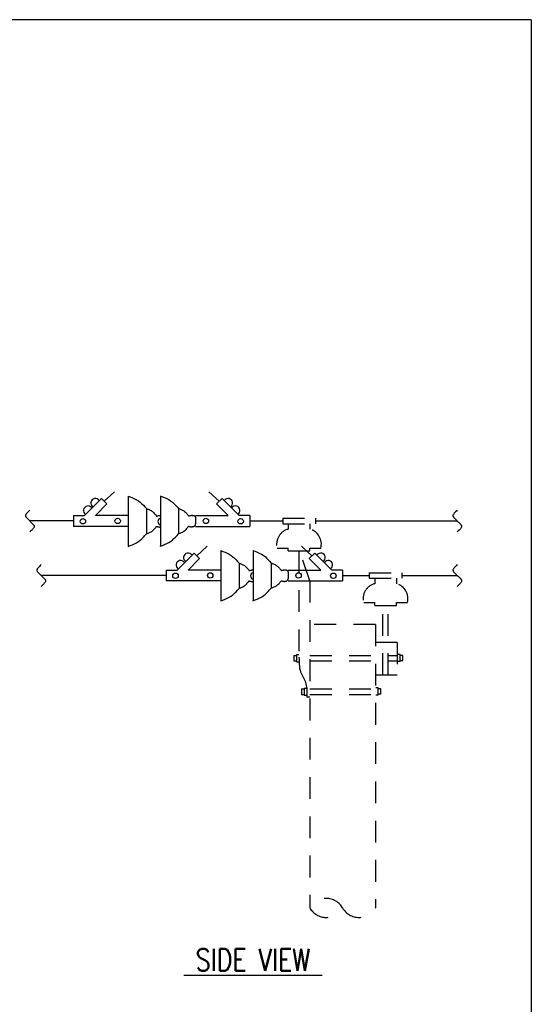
# Model space of a CAD drawing. Extents: x 0 to 7.1, y 0 to 9.85.
# Tile 7 of 7: x 4.17 to 7.1, y 4.2 to 9.85. Entities that reach past the tile are written whole.
import ezdxf

# ---------------------------------------------------------------- set-up
doc = ezdxf.new("R2010")
doc.units = 0
doc.header["$MEASUREMENT"] = 0
doc.linetypes.add('HIDDEN2', pattern=[0.1875, 0.125, -0.0625])
doc.layers.get('0').update_dxf_attribs({"color": 2, "linetype": 'CONTINUOUS'})
doc.layers.add('E-DETL', color=2, linetype='CONTINUOUS')
doc.layers.add('E-DETL-TEXT', color=3, linetype='CONTINUOUS')
doc.styles.add('ROMANS', font='ROMANS.SHX', dxfattribs={"width": 0.8})

# ---------------------------------------------------------------- blocks, each defined once
blk = doc.blocks.new('BREAK')
blk.add_lwpolyline([(0, 0.0625), (-0.0055, 0.057), (-0.0103, 0.0521), (-0.0144, 0.0479), (-0.0177, 0.0441), (-0.0205, 0.0408), (-0.0225, 0.0378), (-0.0239, 0.0351), (-0.0247, 0.0326), (-0.0249, 0.0302), (-0.0246, 0.0279), (-0.0238, 0.0257), (-0.0226, 0.0236), (-0.0211, 0.0216), (-0.0194, 0.0196), (-0.0176, 0.0176), (-0.0156, 0.0156), (-0.0137, 0.0137), (-0.0117, 0.0117), (-0.0098, 0.0098), (-0.0078, 0.0078), (-0.0059, 0.0059), (-0.0039, 0.0039), (-0.002, 0.002), (0, 0), (0.002, -0.002), (0.0039, -0.0039), (0.0059, -0.0059), (0.0078, -0.0078), (0.0098, -0.0098), (0.0117, -0.0117), (0.0137, -0.0137), (0.0156, -0.0156), (0.0176, -0.0176), (0.0194, -0.0196), (0.0211, -0.0216), (0.0226, -0.0236), (0.0238, -0.0257), (0.0246, -0.0279), (0.0249, -0.0302), (0.0247, -0.0326), (0.0239, -0.0351), (0.0225, -0.0378), (0.0205, -0.0408), (0.0177, -0.0441), (0.0144, -0.0479), (0.0103, -0.0521), (0.0055, -0.057), (0, -0.0625)])

msp = doc.modelspace()

# ---------------------------------------------------------------- linework, layer by layer
at = {"layer": 'E-DETL'}
for p, q in [((7.1036, 9.8484), (0, 9.8484)), ((7.1036, 9.8484), (7.1036, 0)), ((4.6575, 7.0881), (4.7167, 7.1425)), ((5.3167, 7.0881), (5.2576, 7.1425)), ((4.4819, 6.9749), (4.2319, 6.9749)), ((5.4924, 6.9749), (5.6799, 6.9749)), ((5.8674, 6.9749), (6.6799, 6.9749)), ((5.1882, 6.7756), (5.2473, 6.83)), ((5.8474, 6.7756), (5.7882, 6.83)), ((5.0125, 6.6624), (4.2969, 6.6624)), ((6.023, 6.6624), (6.1755, 6.6624)), ((6.363, 6.6624), (6.6799, 6.6624))]:
    msp.add_line(p, q, dxfattribs=at)
at = {"layer": 'E-DETL', "color": 4}
for p, q in [((4.7944, 7.1177), (4.7944, 6.8322)), ((4.7944, 7.1177), (4.807, 7.113)), ((4.807, 7.113), (4.8195, 7.108)), ((4.9781, 7.1184), (4.9908, 7.1137)), ((4.9797, 7.1177), (4.9797, 6.8322)), ((4.9908, 7.1137), (5.0032, 7.1088)), ((4.5444, 7.0062), (4.6419, 7.1037)), ((4.6069, 7.0062), (4.6731, 7.0725)), ((4.6731, 7.0725), (4.6419, 7.1037)), ((4.8195, 7.108), (4.8316, 7.1027)), ((4.8316, 7.1027), (4.8432, 7.0968)), ((4.8432, 7.0968), (4.8541, 7.09)), ((4.8541, 7.09), (4.8641, 7.0824)), ((4.8641, 7.0824), (4.8734, 7.0739)), ((4.8734, 7.0739), (4.8823, 7.0649)), ((4.8823, 7.0649), (4.8907, 7.0554)), ((4.8907, 7.0554), (4.899, 7.0458)), ((5.0032, 7.1088), (5.0154, 7.1034)), ((5.0154, 7.1034), (5.0269, 7.0975)), ((5.0269, 7.0975), (5.0378, 7.0908)), ((5.0378, 7.0908), (5.0479, 7.0831)), ((5.0479, 7.0831), (5.0572, 7.0747)), ((5.0572, 7.0747), (5.066, 7.0656)), ((5.066, 7.0656), (5.0745, 7.0561)), ((5.0745, 7.0561), (5.0827, 7.0465)), ((5.3011, 7.0725), (5.3324, 7.1037)), ((5.3674, 7.0062), (5.3011, 7.0725)), ((5.4299, 7.0062), (5.3324, 7.1037)), ((4.4819, 7.0062), (4.4819, 6.9437)), ((4.4819, 7.0062), (4.5444, 7.0062)), ((4.7944, 7.0062), (4.6069, 7.0062)), ((4.899, 7.0458), (4.899, 6.9024)), ((4.899, 7.0458), (4.9025, 7.0446)), ((4.9025, 7.0446), (4.906, 7.0434)), ((4.906, 7.0434), (4.9097, 7.042)), ((4.9097, 7.042), (4.9134, 7.0405)), ((4.9134, 7.0405), (4.9173, 7.0388)), ((4.9173, 7.0388), (4.9215, 7.0367)), ((4.9215, 7.0367), (4.9257, 7.0343)), ((4.9257, 7.0343), (4.93, 7.0316)), ((4.93, 7.0316), (4.9343, 7.0285)), ((4.9343, 7.0285), (4.9385, 7.0249)), ((4.9385, 7.0249), (4.9426, 7.021)), ((4.9426, 7.021), (4.9463, 7.0169)), ((4.9463, 7.0169), (4.9497, 7.0129)), ((4.9497, 7.0129), (4.9525, 7.0093)), ((4.9525, 7.0093), (4.9546, 7.0064)), ((4.9546, 7.0064), (4.9559, 7.0045)), ((4.9559, 7.0045), (4.9567, 7.0034)), ((4.9567, 7.0034), (4.9573, 7.0029)), ((4.9573, 7.0029), (4.9579, 7.003)), ((4.9579, 7.003), (4.959, 7.0033)), ((4.959, 7.0033), (4.9606, 7.0039)), ((4.9606, 7.0039), (4.9628, 7.0045)), ((4.9628, 7.0045), (4.9652, 7.0051)), ((4.9652, 7.0051), (4.9677, 7.0057)), ((4.9677, 7.0057), (4.9701, 7.0062)), ((4.9701, 7.0062), (4.9722, 7.0066)), ((4.9722, 7.0066), (4.9741, 7.0068)), ((4.9741, 7.0068), (4.9758, 7.0069)), ((4.9758, 7.0069), (4.9773, 7.007)), ((4.9773, 7.007), (4.9788, 7.0071)), ((5.0827, 7.0465), (5.0827, 6.9032)), ((5.0827, 7.0465), (5.0863, 7.0453)), ((5.0863, 7.0453), (5.0898, 7.0441)), ((5.0898, 7.0441), (5.0934, 7.0428)), ((5.0934, 7.0428), (5.0972, 7.0412)), ((5.0972, 7.0412), (5.1011, 7.0395)), ((5.1011, 7.0395), (5.1052, 7.0375)), ((5.1052, 7.0375), (5.1095, 7.0351)), ((5.1095, 7.0351), (5.1138, 7.0324)), ((5.1138, 7.0324), (5.118, 7.0292)), ((5.118, 7.0292), (5.1223, 7.0257)), ((5.1223, 7.0257), (5.1263, 7.0217)), ((5.1263, 7.0217), (5.1301, 7.0176)), ((5.1301, 7.0176), (5.1335, 7.0136)), ((5.1335, 7.0136), (5.1363, 7.01)), ((5.1363, 7.01), (5.1383, 7.0071)), ((5.1383, 7.0071), (5.1397, 7.0052)), ((5.1397, 7.0052), (5.1405, 7.0041)), ((5.1405, 7.0041), (5.141, 7.0037)), ((5.141, 7.0037), (5.1417, 7.0037)), ((5.1417, 7.0037), (5.1427, 7.0041)), ((5.1427, 7.0041), (5.1444, 7.0046)), ((5.1444, 7.0046), (5.1465, 7.0052)), ((5.1465, 7.0052), (5.149, 7.0059)), ((5.149, 7.0059), (5.1515, 7.0065)), ((5.1515, 7.0065), (5.1539, 7.007)), ((5.1539, 7.007), (5.156, 7.0073)), ((5.156, 7.0073), (5.1579, 7.0075)), ((5.1579, 7.0075), (5.1596, 7.0077)), ((5.1596, 7.0077), (5.1611, 7.0078)), ((5.1596, 7.007), (5.1626, 7.0071)), ((5.1611, 7.0078), (5.1626, 7.0078)), ((5.1626, 7.0071), (5.1656, 7.007)), ((5.1656, 7.007), (5.1684, 7.0068)), ((5.1684, 7.0068), (5.171, 7.0062)), ((5.171, 7.0062), (5.1733, 7.0053)), ((5.1733, 7.0053), (5.1753, 7.0038)), ((5.1753, 7.0038), (5.1769, 7.002)), ((5.1769, 7.002), (5.1782, 7)), ((5.1782, 7), (5.1792, 6.9981)), ((5.1799, 7.0062), (5.3674, 7.0062)), ((5.4924, 7.0062), (5.4299, 7.0062)), ((5.4924, 7.0062), (5.4924, 6.9437)), ((4.7944, 6.9437), (4.4819, 6.9437)), ((4.9546, 6.9408), (4.9559, 6.9427)), ((4.9559, 6.9427), (4.9567, 6.9438)), ((4.9567, 6.9438), (4.9573, 6.9443)), ((4.9573, 6.9443), (4.9579, 6.9442)), ((4.9579, 6.9442), (4.959, 6.9439)), ((4.959, 6.9439), (4.9606, 6.9433)), ((4.9606, 6.9433), (4.9628, 6.9427)), ((4.9628, 6.9427), (4.9652, 6.9421)), ((4.9652, 6.9421), (4.9677, 6.9415)), ((5.1383, 6.9415), (5.1397, 6.9435)), ((5.1397, 6.9435), (5.1405, 6.9446)), ((5.1405, 6.9446), (5.141, 6.945)), ((5.141, 6.945), (5.1417, 6.945)), ((5.1417, 6.945), (5.1427, 6.9446)), ((5.1427, 6.9446), (5.1444, 6.9441)), ((5.1444, 6.9441), (5.1465, 6.9435)), ((5.1465, 6.9435), (5.149, 6.9428)), ((5.149, 6.9428), (5.1515, 6.9422)), ((5.1515, 6.9422), (5.1539, 6.9417)), ((5.1596, 6.9426), (5.1626, 6.9426)), ((5.1626, 6.9426), (5.1656, 6.9426)), ((5.1656, 6.9426), (5.1684, 6.9428)), ((5.1684, 6.9428), (5.171, 6.9434)), ((5.171, 6.9434), (5.1733, 6.9444)), ((5.1733, 6.9444), (5.1753, 6.9459)), ((5.1753, 6.9459), (5.1769, 6.9477)), ((5.1769, 6.9477), (5.1782, 6.9496)), ((5.1782, 6.9496), (5.1792, 6.9516)), ((5.1792, 6.9981), (5.1798, 6.9964)), ((5.1792, 6.9516), (5.1798, 6.9533)), ((5.1798, 6.9964), (5.1802, 6.995)), ((5.1798, 6.9533), (5.1802, 6.9547)), ((5.1801, 6.9924), (5.1799, 6.9918)), ((5.1799, 6.9918), (5.1799, 6.9578)), ((5.1801, 6.9572), (5.1799, 6.9578)), ((5.1799, 6.9437), (5.4924, 6.9437)), ((5.1803, 6.9931), (5.1801, 6.9924)), ((5.1803, 6.9566), (5.1801, 6.9572)), ((5.1802, 6.995), (5.1803, 6.9939)), ((5.1802, 6.9547), (5.1803, 6.9557)), ((5.1803, 6.9939), (5.1803, 6.9931)), ((5.1803, 6.9557), (5.1803, 6.9566)), ((4.8823, 6.8823), (4.8907, 6.8918)), ((4.8907, 6.8918), (4.899, 6.9014)), ((4.899, 6.9014), (4.9025, 6.9026)), ((4.9025, 6.9026), (4.906, 6.9038)), ((4.906, 6.9038), (4.9097, 6.9052)), ((4.9097, 6.9052), (4.9134, 6.9067)), ((4.9134, 6.9067), (4.9173, 6.9084)), ((4.9173, 6.9084), (4.9215, 6.9105)), ((4.9215, 6.9105), (4.9257, 6.9129)), ((4.9257, 6.9129), (4.93, 6.9156)), ((4.93, 6.9156), (4.9343, 6.9187)), ((4.9343, 6.9187), (4.9385, 6.9223)), ((4.9385, 6.9223), (4.9426, 6.9262)), ((4.9426, 6.9262), (4.9463, 6.9303)), ((4.9463, 6.9303), (4.9497, 6.9343)), ((4.9497, 6.9343), (4.9525, 6.9379)), ((4.9525, 6.9379), (4.9546, 6.9408)), ((4.9677, 6.9415), (4.9701, 6.941)), ((4.9701, 6.941), (4.9722, 6.9406)), ((4.9722, 6.9406), (4.9741, 6.9404)), ((4.9741, 6.9404), (4.9758, 6.9403)), ((4.9758, 6.9403), (4.9773, 6.9402)), ((4.9773, 6.9402), (4.9788, 6.9401)), ((5.066, 6.8831), (5.0745, 6.8925)), ((5.0745, 6.8925), (5.0827, 6.9022)), ((5.0827, 6.9022), (5.0863, 6.9034)), ((5.0863, 6.9034), (5.0898, 6.9046)), ((5.0898, 6.9046), (5.0934, 6.9059)), ((5.0934, 6.9059), (5.0972, 6.9074)), ((5.0972, 6.9074), (5.1011, 6.9092)), ((5.1011, 6.9092), (5.1052, 6.9112)), ((5.1052, 6.9112), (5.1095, 6.9136)), ((5.1095, 6.9136), (5.1138, 6.9163)), ((5.1138, 6.9163), (5.118, 6.9194)), ((5.118, 6.9194), (5.1223, 6.923)), ((5.1223, 6.923), (5.1263, 6.927)), ((5.1263, 6.927), (5.1301, 6.9311)), ((5.1301, 6.9311), (5.1335, 6.9351)), ((5.1335, 6.9351), (5.1363, 6.9387)), ((5.1363, 6.9387), (5.1383, 6.9415)), ((5.1539, 6.9417), (5.156, 6.9414)), ((5.156, 6.9414), (5.1579, 6.9411)), ((5.1579, 6.9411), (5.1596, 6.941)), ((5.1596, 6.941), (5.1611, 6.9409)), ((5.1611, 6.9409), (5.1626, 6.9409)), ((4.7944, 6.8295), (4.807, 6.8342)), ((4.807, 6.8342), (4.8195, 6.8392)), ((4.8195, 6.8392), (4.8316, 6.8445)), ((4.8316, 6.8445), (4.8432, 6.8504)), ((4.8432, 6.8504), (4.8541, 6.8572)), ((4.8541, 6.8572), (4.8641, 6.8648)), ((4.8641, 6.8648), (4.8734, 6.8733)), ((4.8734, 6.8733), (4.8823, 6.8823)), ((4.9781, 6.8303), (4.9908, 6.835)), ((4.9908, 6.835), (5.0032, 6.8399)), ((5.0032, 6.8399), (5.0154, 6.8453)), ((5.0154, 6.8453), (5.0269, 6.8512)), ((5.0269, 6.8512), (5.0378, 6.8579)), ((5.0378, 6.8579), (5.0479, 6.8656)), ((5.0479, 6.8656), (5.0572, 6.874)), ((5.0572, 6.874), (5.066, 6.8831)), ((5.075, 6.6937), (5.1725, 6.7912)), ((5.2038, 6.76), (5.1725, 6.7912)), ((5.325, 6.8052), (5.325, 6.5197)), ((5.325, 6.8052), (5.3376, 6.8005)), ((5.3376, 6.8005), (5.3501, 6.7955)), ((5.3501, 6.7955), (5.3622, 6.7902)), ((5.3622, 6.7902), (5.3738, 6.7843)), ((5.3738, 6.7843), (5.3847, 6.7775)), ((5.3847, 6.7775), (5.3948, 6.7699)), ((5.5088, 6.8059), (5.5214, 6.8012)), ((5.5103, 6.8052), (5.5103, 6.5197)), ((5.5214, 6.8012), (5.5339, 6.7963)), ((5.5339, 6.7963), (5.546, 6.7909)), ((5.546, 6.7909), (5.5576, 6.785)), ((5.5576, 6.785), (5.5685, 6.7783)), ((5.5685, 6.7783), (5.5785, 6.7706)), ((5.8317, 6.76), (5.863, 6.7912)), ((5.9605, 6.6937), (5.863, 6.7912)), ((5.1375, 6.6937), (5.2038, 6.76)), ((5.3948, 6.7699), (5.4041, 6.7614)), ((5.4041, 6.7614), (5.4129, 6.7524)), ((5.4129, 6.7524), (5.4213, 6.7429)), ((5.4213, 6.7429), (5.4296, 6.7333)), ((5.4296, 6.7333), (5.4296, 6.5899)), ((5.4296, 6.7333), (5.4331, 6.7321)), ((5.4331, 6.7321), (5.4367, 6.7309)), ((5.4367, 6.7309), (5.4403, 6.7295)), ((5.4403, 6.7295), (5.4441, 6.728)), ((5.4441, 6.728), (5.448, 6.7263)), ((5.448, 6.7263), (5.4521, 6.7242)), ((5.4521, 6.7242), (5.4563, 6.7218)), ((5.4563, 6.7218), (5.4606, 6.7191)), ((5.4606, 6.7191), (5.4649, 6.716)), ((5.5785, 6.7706), (5.5879, 6.7622)), ((5.5879, 6.7622), (5.5967, 6.7531)), ((5.5967, 6.7531), (5.6051, 6.7437)), ((5.6051, 6.7437), (5.6134, 6.734)), ((5.6134, 6.734), (5.6134, 6.5907)), ((5.6134, 6.734), (5.6169, 6.7328)), ((5.6169, 6.7328), (5.6204, 6.7316)), ((5.6204, 6.7316), (5.6241, 6.7303)), ((5.6241, 6.7303), (5.6278, 6.7287)), ((5.6278, 6.7287), (5.6317, 6.727)), ((5.6317, 6.727), (5.6359, 6.725)), ((5.6359, 6.725), (5.6401, 6.7226)), ((5.6401, 6.7226), (5.6444, 6.7199)), ((5.6444, 6.7199), (5.6487, 6.7167)), ((5.6487, 6.7167), (5.6529, 6.7132)), ((5.898, 6.6937), (5.8317, 6.76)), ((5.0125, 6.6937), (5.075, 6.6937)), ((5.0125, 6.6937), (5.0125, 6.6312)), ((5.325, 6.6937), (5.1375, 6.6937)), ((5.4649, 6.716), (5.4691, 6.7124)), ((5.4691, 6.7124), (5.4732, 6.7085)), ((5.4732, 6.7085), (5.477, 6.7044)), ((5.477, 6.7044), (5.4803, 6.7004)), ((5.4803, 6.7004), (5.4831, 6.6968)), ((5.4831, 6.6968), (5.4852, 6.6939)), ((5.4852, 6.6939), (5.4865, 6.692)), ((5.4865, 6.692), (5.4873, 6.6909)), ((5.4873, 6.6909), (5.4879, 6.6904)), ((5.4879, 6.6904), (5.4886, 6.6905)), ((5.4886, 6.6905), (5.4896, 6.6908)), ((5.4896, 6.6908), (5.4912, 6.6914)), ((5.4912, 6.6914), (5.4934, 6.692)), ((5.4934, 6.692), (5.4958, 6.6926)), ((5.4958, 6.6926), (5.4984, 6.6932)), ((5.4984, 6.6932), (5.5008, 6.6937)), ((5.5008, 6.6937), (5.5029, 6.6941)), ((5.5029, 6.6941), (5.5048, 6.6943)), ((5.5048, 6.6943), (5.5064, 6.6944)), ((5.5064, 6.6944), (5.508, 6.6945)), ((5.508, 6.6945), (5.5095, 6.6946)), ((5.6529, 6.7132), (5.657, 6.7092)), ((5.657, 6.7092), (5.6607, 6.7051)), ((5.6607, 6.7051), (5.6641, 6.7011)), ((5.6641, 6.7011), (5.6669, 6.6975)), ((5.6669, 6.6975), (5.669, 6.6946)), ((5.669, 6.6946), (5.6703, 6.6927)), ((5.6703, 6.6927), (5.6711, 6.6916)), ((5.6711, 6.6916), (5.6717, 6.6912)), ((5.6717, 6.6912), (5.6723, 6.6912)), ((5.6723, 6.6912), (5.6734, 6.6916)), ((5.6734, 6.6916), (5.675, 6.6921)), ((5.675, 6.6921), (5.6772, 6.6927)), ((5.6772, 6.6927), (5.6796, 6.6934)), ((5.6796, 6.6934), (5.6821, 6.694)), ((5.6821, 6.694), (5.6845, 6.6945)), ((5.6845, 6.6945), (5.6866, 6.6948)), ((5.6866, 6.6948), (5.6885, 6.695)), ((5.6885, 6.695), (5.6902, 6.6952)), ((5.6902, 6.6952), (5.6917, 6.6953)), ((5.6902, 6.6945), (5.6932, 6.6946)), ((5.6917, 6.6953), (5.6932, 6.6953)), ((5.6932, 6.6946), (5.6962, 6.6945)), ((5.6962, 6.6945), (5.699, 6.6943)), ((5.699, 6.6943), (5.7016, 6.6937)), ((5.7016, 6.6937), (5.704, 6.6928)), ((5.704, 6.6928), (5.7059, 6.6913)), ((5.7059, 6.6913), (5.7075, 6.6895)), ((5.7075, 6.6895), (5.7088, 6.6875)), ((5.7088, 6.6875), (5.7098, 6.6856)), ((5.7098, 6.6856), (5.7105, 6.6839)), ((5.7105, 6.6937), (5.898, 6.6937)), ((5.7105, 6.6839), (5.7108, 6.6825)), ((5.7108, 6.6799), (5.7105, 6.6793)), ((5.7105, 6.6793), (5.7105, 6.6453)), ((5.7108, 6.6825), (5.711, 6.6814)), ((5.7109, 6.6806), (5.7108, 6.6799)), ((5.711, 6.6814), (5.7109, 6.6806)), ((6.023, 6.6937), (5.9605, 6.6937)), ((6.023, 6.6937), (6.023, 6.6312)), ((5.325, 6.6312), (5.0125, 6.6312)), ((5.4606, 6.6031), (5.4649, 6.6062)), ((5.4649, 6.6062), (5.4691, 6.6098)), ((5.4691, 6.6098), (5.4732, 6.6137)), ((5.4732, 6.6137), (5.477, 6.6178)), ((5.477, 6.6178), (5.4803, 6.6218)), ((5.4803, 6.6218), (5.4831, 6.6254)), ((5.4831, 6.6254), (5.4852, 6.6283)), ((5.4852, 6.6283), (5.4865, 6.6302)), ((5.4865, 6.6302), (5.4873, 6.6313)), ((5.4873, 6.6313), (5.4879, 6.6318)), ((5.4879, 6.6318), (5.4886, 6.6317)), ((5.4886, 6.6317), (5.4896, 6.6314)), ((5.4896, 6.6314), (5.4912, 6.6308)), ((5.4912, 6.6308), (5.4934, 6.6302)), ((5.4934, 6.6302), (5.4958, 6.6296)), ((5.4958, 6.6296), (5.4984, 6.629)), ((5.4984, 6.629), (5.5008, 6.6285)), ((5.5008, 6.6285), (5.5029, 6.6281)), ((5.5029, 6.6281), (5.5048, 6.6279)), ((5.5048, 6.6279), (5.5064, 6.6278)), ((5.5064, 6.6278), (5.508, 6.6277)), ((5.508, 6.6277), (5.5095, 6.6276)), ((5.6401, 6.6011), (5.6444, 6.6038)), ((5.6444, 6.6038), (5.6487, 6.6069)), ((5.6487, 6.6069), (5.6529, 6.6105)), ((5.6529, 6.6105), (5.657, 6.6145)), ((5.657, 6.6145), (5.6607, 6.6186)), ((5.6607, 6.6186), (5.6641, 6.6226)), ((5.6641, 6.6226), (5.6669, 6.6262)), ((5.6669, 6.6262), (5.669, 6.629)), ((5.669, 6.629), (5.6703, 6.631)), ((5.6703, 6.631), (5.6711, 6.6321)), ((5.6711, 6.6321), (5.6717, 6.6325)), ((5.6717, 6.6325), (5.6723, 6.6325)), ((5.6723, 6.6325), (5.6734, 6.6321)), ((5.6734, 6.6321), (5.675, 6.6316)), ((5.675, 6.6316), (5.6772, 6.631)), ((5.6772, 6.631), (5.6796, 6.6303)), ((5.6796, 6.6303), (5.6821, 6.6297)), ((5.6821, 6.6297), (5.6845, 6.6292)), ((5.6845, 6.6292), (5.6866, 6.6289)), ((5.6866, 6.6289), (5.6885, 6.6286)), ((5.6885, 6.6286), (5.6902, 6.6285)), ((5.6902, 6.6301), (5.6932, 6.6301)), ((5.6902, 6.6285), (5.6917, 6.6284)), ((5.6917, 6.6284), (5.6932, 6.6284)), ((5.6932, 6.6301), (5.6962, 6.6301)), ((5.6962, 6.6301), (5.699, 6.6303)), ((5.699, 6.6303), (5.7016, 6.6309)), ((5.7016, 6.6309), (5.704, 6.6319)), ((5.704, 6.6319), (5.7059, 6.6334)), ((5.7059, 6.6334), (5.7075, 6.6352)), ((5.7075, 6.6352), (5.7088, 6.6371)), ((5.7088, 6.6371), (5.7098, 6.6391)), ((5.7098, 6.6391), (5.7105, 6.6408)), ((5.7108, 6.6447), (5.7105, 6.6453)), ((5.7105, 6.6408), (5.7108, 6.6422)), ((5.7105, 6.6312), (6.023, 6.6312)), ((5.7109, 6.6441), (5.7108, 6.6447)), ((5.7108, 6.6422), (5.711, 6.6432)), ((5.711, 6.6432), (5.7109, 6.6441)), ((5.3847, 6.5447), (5.3948, 6.5523)), ((5.3948, 6.5523), (5.4041, 6.5608)), ((5.4041, 6.5608), (5.4129, 6.5698)), ((5.4129, 6.5698), (5.4213, 6.5793)), ((5.4213, 6.5793), (5.4296, 6.5889)), ((5.4296, 6.5889), (5.4331, 6.5901)), ((5.4331, 6.5901), (5.4367, 6.5913)), ((5.4367, 6.5913), (5.4403, 6.5927)), ((5.4403, 6.5927), (5.4441, 6.5942)), ((5.4441, 6.5942), (5.448, 6.5959)), ((5.448, 6.5959), (5.4521, 6.598)), ((5.4521, 6.598), (5.4563, 6.6004)), ((5.4563, 6.6004), (5.4606, 6.6031)), ((5.5685, 6.5454), (5.5785, 6.5531)), ((5.5785, 6.5531), (5.5879, 6.5615)), ((5.5879, 6.5615), (5.5967, 6.5706)), ((5.5967, 6.5706), (5.6051, 6.58)), ((5.6051, 6.58), (5.6134, 6.5897)), ((5.6134, 6.5897), (5.6169, 6.5909)), ((5.6169, 6.5909), (5.6204, 6.5921)), ((5.6204, 6.5921), (5.6241, 6.5934)), ((5.6241, 6.5934), (5.6278, 6.5949)), ((5.6278, 6.5949), (5.6317, 6.5967)), ((5.6317, 6.5967), (5.6359, 6.5987)), ((5.6359, 6.5987), (5.6401, 6.6011)), ((5.325, 6.517), (5.3376, 6.5217)), ((5.3376, 6.5217), (5.3501, 6.5267)), ((5.3501, 6.5267), (5.3622, 6.532)), ((5.3622, 6.532), (5.3738, 6.5379)), ((5.3738, 6.5379), (5.3847, 6.5447)), ((5.5088, 6.5178), (5.5214, 6.5225)), ((5.5214, 6.5225), (5.5339, 6.5274)), ((5.5339, 6.5274), (5.546, 6.5328)), ((5.546, 6.5328), (5.5576, 6.5387)), ((5.5576, 6.5387), (5.5685, 6.5454))]:
    msp.add_line(p, q, dxfattribs=at)
at = {"layer": 'E-DETL', "linetype": 'HIDDEN2'}
for p, q in [((5.6799, 6.9906), (5.6799, 6.9593)), ((5.6799, 6.9906), (5.8674, 6.9906)), ((5.6799, 6.9593), (5.8674, 6.9593)), ((5.7111, 6.9593), (5.7111, 6.9281)), ((5.8361, 6.9593), (5.8361, 6.9281)), ((5.8674, 6.9906), (5.8674, 6.9593)), ((5.648, 6.8195), (5.7111, 6.8195)), ((5.7111, 6.8038), (5.7111, 6.8195)), ((5.7111, 6.8038), (5.8361, 6.8038)), ((5.773, 6.8038), (5.773, 6.1945)), ((5.8355, 6.632), (5.7782, 6.8038)), ((5.8361, 6.8038), (5.8361, 6.8195)), ((5.8361, 6.8195), (5.898, 6.8195)), ((6.1755, 6.6781), (6.1755, 6.6468)), ((6.1755, 6.6781), (6.363, 6.6781)), ((6.363, 6.6781), (6.363, 6.6468)), ((5.8355, 6.632), (5.8355, 4.757)), ((6.1755, 6.6468), (6.363, 6.6468)), ((6.2068, 6.6468), (6.2068, 6.6156)), ((6.3318, 6.6468), (6.3318, 6.6156)), ((6.1437, 6.507), (6.2068, 6.507)), ((6.2068, 6.4913), (6.2068, 6.507)), ((6.2068, 6.4913), (6.3318, 6.4913)), ((6.2531, 6.0916), (6.2531, 6.4913)), ((6.2843, 6.0916), (6.2843, 6.4913)), ((6.3318, 6.4913), (6.3318, 6.507)), ((6.3318, 6.507), (6.3937, 6.507)), ((6.2105, 6.382), (5.8355, 6.382)), ((6.2105, 6.382), (6.2105, 4.757)), ((6.3355, 6.2791), (6.2105, 6.2791)), ((6.3355, 6.2791), (6.3355, 6.0916)), ((5.7583, 6.209), (5.7583, 6.1681)), ((5.7583, 6.209), (5.773, 6.209)), ((6.352, 6.2095), (6.3373, 6.2095)), ((6.352, 6.1686), (6.352, 6.2095)), ((5.7427, 6.2041), (5.7583, 6.2041)), ((5.7427, 6.2041), (5.7427, 6.1729)), ((5.7427, 6.1729), (5.7583, 6.1729)), ((5.7583, 6.1681), (5.773, 6.1681)), ((5.773, 6.1945), (5.7733, 6.1805)), ((5.7733, 6.1805), (5.7737, 6.1669)), ((5.7737, 6.1669), (5.7744, 6.1538)), ((5.7744, 6.1538), (5.7755, 6.1415)), ((5.8355, 6.2041), (6.3355, 6.2041)), ((5.8355, 6.1729), (6.3355, 6.1729)), ((6.352, 6.1686), (6.3373, 6.1686)), ((6.3676, 6.2047), (6.352, 6.2047)), ((6.3676, 6.1734), (6.352, 6.1734)), ((6.3676, 6.1734), (6.3676, 6.2047)), ((5.7755, 6.1415), (5.777, 6.1302)), ((5.777, 6.1302), (5.7793, 6.1202)), ((5.7793, 6.1202), (5.7821, 6.1112)), ((5.7821, 6.1112), (5.7853, 6.103)), ((5.7853, 6.103), (5.7889, 6.0953)), ((5.7889, 6.0953), (5.7927, 6.0879)), ((5.7927, 6.0879), (5.7967, 6.0804)), ((5.7967, 6.0804), (5.8007, 6.0729)), ((5.8007, 6.0729), (5.8045, 6.0653)), ((5.8045, 6.0653), (5.8079, 6.0575)), ((5.8079, 6.0575), (5.8109, 6.0495)), ((5.8109, 6.0495), (5.8131, 6.0413)), ((5.8131, 6.0413), (5.8149, 6.0328)), ((6.3355, 6.0916), (6.2105, 6.0916)), ((5.7878, 6.0124), (5.7878, 5.9812)), ((5.7878, 6.0124), (5.8034, 6.0124)), ((5.8034, 6.0173), (5.8034, 5.9764)), ((5.8034, 6.0173), (5.8181, 6.0173)), ((5.8149, 6.0328), (5.8162, 6.0243)), ((5.8162, 6.0243), (5.8172, 6.0157)), ((5.8172, 6.0157), (5.8181, 6.007)), ((5.8181, 6.007), (5.8181, 5.966)), ((5.8355, 6.0124), (6.2105, 6.0124)), ((6.227, 6.0178), (6.2123, 6.0178)), ((6.227, 5.9769), (6.227, 6.0178)), ((6.2426, 6.013), (6.227, 6.013)), ((6.2426, 5.9817), (6.2426, 6.013)), ((5.7878, 5.9812), (5.8034, 5.9812)), ((5.8034, 5.9764), (5.8181, 5.9764)), ((5.8355, 5.966), (5.8181, 5.966)), ((5.8355, 5.9812), (6.2105, 5.9812)), ((6.227, 5.9769), (6.2123, 5.9769)), ((6.2426, 5.9817), (6.227, 5.9817))]:
    msp.add_line(p, q, dxfattribs=at)
at = {"layer": 'E-DETL', "color": 4}
for centre in [(4.5353, 6.9733), (4.7344, 6.9752), (5.2399, 6.9752), (5.439, 6.9733), (5.0659, 6.6608), (5.265, 6.6627), (5.7705, 6.6627), (5.9696, 6.6608)]:
    msp.add_circle(centre, 0.0156, dxfattribs=at)
for centre, radius, start, end in [((4.5646, 7.0353), 0.0259, 34.0307, 238.9666), ((4.6073, 7.078), 0.0259, 34.0307, 238.9666), ((5.367, 7.078), 0.0259, 301.0328, 145.9689), ((5.4096, 7.0353), 0.0259, 301.0328, 145.9689), ((4.9848, 6.9721), 0.0195, 107.9565, 251.3968), ((5.1379, 6.7655), 0.0259, 34.0307, 238.9666), ((5.8976, 6.7655), 0.0259, 301.0328, 145.9689), ((5.0952, 6.7228), 0.0259, 34.0307, 238.9666), ((5.9403, 6.7228), 0.0259, 301.0328, 145.9689), ((5.5155, 6.6596), 0.0195, 107.9565, 251.3968)]:
    msp.add_arc(centre, radius, start, end, dxfattribs=at)
at = {"layer": 'E-DETL', "linetype": 'HIDDEN2'}
for centre, radius, start, end in [((5.7339, 6.8422), 0.0888, 104.839, 194.839), ((5.8128, 6.8428), 0.0884, 344.6783, 74.6783), ((6.2295, 6.5297), 0.0888, 104.839, 194.839), ((6.3084, 6.5303), 0.0884, 344.6783, 74.6783), ((5.9293, 4.7028), 0.1083, 30, 150), ((5.9293, 4.8111), 0.1083, 210, 330), ((6.1168, 4.8111), 0.1083, 210, 330)]:
    msp.add_arc(centre, radius, start, end, dxfattribs=at)

# ---------------------------------------------------------------- block references
at = {"layer": 'E-DETL'}
for p in [(4.2319, 6.9749), (6.6799, 6.9749), (4.2969, 6.6624), (6.6799, 6.6624)]:
    msp.add_blockref('BREAK', p, dxfattribs=at)

# ---------------------------------------------------------------- texts
at = {"layer": 'E-DETL-TEXT', "style": 'ROMANS', "width": 0.8}
msp.add_text('%%U SIDE VIEW ', height=0.125, dxfattribs=at).set_placement((5.1132, 4.3968))

doc.saveas('drawing.dxf')
